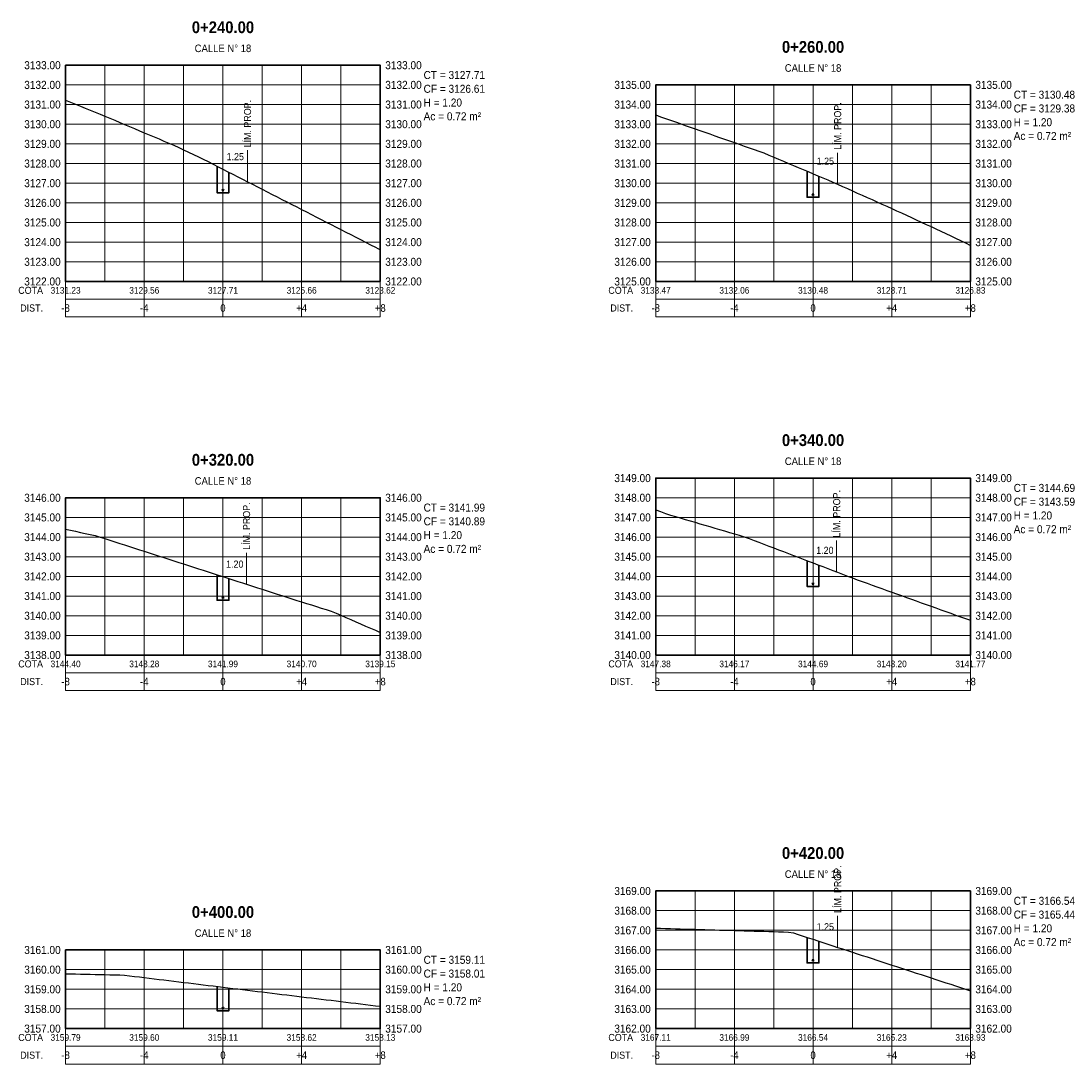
# Model space of a CAD drawing. Header units: metres. Extents: x 295850 to 310263, y 8095845 to 8104014.
# Tile 60 of 78: x 297390 to 297443, y 8103903 to 8103956. Entities that reach past the tile are written whole.
import ezdxf
from ezdxf.enums import TextEntityAlignment as Align

# ---------------------------------------------------------------- set-up
doc = ezdxf.new("R2010")
doc.units = ezdxf.units.M
doc.linetypes.add('CENTER', pattern=[5.08, 3.175, -0.635, 0.635, -0.635])
for name, color, linetype, lineweight in [('AP-EJES', 8, 'CENTER', 13), ('PERF-BANDAS', 7, 'Continuous', 18), ('PERF-MARCO', 7, 'Continuous', 35), ('SEC-GRILLA', 252, 'Continuous', 9), ('SEC-TERRENO', 32, 'Continuous', 25), ('SEC-TUB', 5, 'Continuous', 35), ('SEC-TXT', 7, 'Continuous', 18), ('SEC-ZANJA', 1, 'Continuous', 35)]:
    doc.layers.add(name, color=color, linetype=linetype, lineweight=lineweight)
doc.styles.add('ARIAL', font='arial.ttf')
doc.styles.add('ARIAL-B', font='arialbd.ttf')

# ---------------------------------------------------------------- blocks, each defined once
blk = doc.blocks.new('SECCION_C18_024000')
at = {"layer": 'SEC-TUB'}
h = blk.add_hatch(color=256, dxfattribs=at)
h.dxf.hatch_style = 1
h.paths.add_polyline_path([(297400.037, 8103947.648), (297400.037, 8103947.653), (297400.036, 8103947.658), (297400.035, 8103947.662), (297400.032, 8103947.667), (297400.03, 8103947.671), (297400.027, 8103947.675), (297400.023, 8103947.678), (297400.019, 8103947.681), (297400.014, 8103947.683), (297400.01, 8103947.684), (297400.005, 8103947.685), (297400, 8103947.686), (297399.995, 8103947.685), (297399.99, 8103947.684), (297399.986, 8103947.683), (297399.981, 8103947.681), (297399.977, 8103947.678), (297399.973, 8103947.675), (297399.97, 8103947.671), (297399.968, 8103947.667), (297399.965, 8103947.662), (297399.964, 8103947.658), (297399.963, 8103947.653), (297399.963, 8103947.648), (297399.963, 8103947.643), (297399.964, 8103947.638), (297399.965, 8103947.634), (297399.968, 8103947.629), (297399.97, 8103947.625), (297399.973, 8103947.622), (297399.977, 8103947.618), (297399.981, 8103947.616), (297399.986, 8103947.613), (297399.99, 8103947.612), (297399.995, 8103947.611), (297400, 8103947.611), (297400.005, 8103947.611), (297400.01, 8103947.612), (297400.014, 8103947.613), (297400.019, 8103947.616), (297400.023, 8103947.618), (297400.027, 8103947.622), (297400.03, 8103947.625), (297400.032, 8103947.629), (297400.035, 8103947.634), (297400.036, 8103947.638), (297400.037, 8103947.643)])
at = {"layer": 'AP-EJES'}
for p, q in [((297400, 8103943), (297400, 8103954)), ((297401.25, 8103948.071), (297401.25, 8103949.671))]:
    blk.add_line(p, q, dxfattribs=at)
at = {"layer": 'PERF-BANDAS'}
for p, q in [((297392, 8103943), (297392, 8103941.2)), ((297396, 8103943), (297396, 8103941.2)), ((297400, 8103943), (297400, 8103941.2)), ((297404, 8103943), (297404, 8103941.2)), ((297408, 8103943), (297408, 8103941.2)), ((297392, 8103942.1), (297408, 8103942.1))]:
    blk.add_line(p, q, dxfattribs=at)
blk.add_lwpolyline([(297392, 8103941.2), (297408, 8103941.2), (297408, 8103943), (297392, 8103943)], close=True, dxfattribs=at)
at = {"layer": 'PERF-MARCO'}
blk.add_lwpolyline([(297392, 8103943), (297408, 8103943), (297408, 8103954), (297392, 8103954)], close=True, dxfattribs=at)
at = {"layer": 'SEC-GRILLA'}
for p, q in [((297392, 8103954), (297408, 8103954)), ((297392, 8103943), (297392, 8103954)), ((297394, 8103943), (297394, 8103954)), ((297396, 8103943), (297396, 8103954)), ((297398, 8103943), (297398, 8103954)), ((297400, 8103943), (297400, 8103954)), ((297402, 8103943), (297402, 8103954)), ((297404, 8103943), (297404, 8103954)), ((297406, 8103943), (297406, 8103954)), ((297408, 8103943), (297408, 8103954)), ((297392, 8103953), (297408, 8103953)), ((297392, 8103952), (297408, 8103952)), ((297392, 8103951), (297408, 8103951)), ((297392, 8103950), (297408, 8103950)), ((297392, 8103949), (297408, 8103949)), ((297392, 8103948), (297408, 8103948)), ((297392, 8103947), (297408, 8103947)), ((297392, 8103946), (297408, 8103946)), ((297392, 8103945), (297408, 8103945)), ((297392, 8103944), (297408, 8103944)), ((297392, 8103943), (297408, 8103943))]:
    blk.add_line(p, q, dxfattribs=at)
at = {"layer": 'SEC-TERRENO'}
blk.add_lwpolyline([(297392, 8103952.228), (297392.25, 8103952.127), (297392.5, 8103952.025), (297392.75, 8103951.924), (297393, 8103951.822), (297393.25, 8103951.721), (297393.5, 8103951.619), (297393.75, 8103951.513), (297394, 8103951.408), (297394.25, 8103951.302), (297394.5, 8103951.197), (297394.75, 8103951.091), (297395, 8103950.986), (297395.25, 8103950.88), (297395.5, 8103950.775), (297395.75, 8103950.669), (297396, 8103950.564), (297396.25, 8103950.458), (297396.5, 8103950.353), (297396.75, 8103950.247), (297397, 8103950.142), (297397.25, 8103950.036), (297397.5, 8103949.931), (297397.75, 8103949.817), (297398, 8103949.697), (297398.25, 8103949.577), (297398.5, 8103949.458), (297398.75, 8103949.338), (297399, 8103949.218), (297399.25, 8103949.095), (297399.5, 8103948.967), (297399.75, 8103948.839), (297400, 8103948.711), (297400.25, 8103948.583), (297400.5, 8103948.455), (297400.75, 8103948.327), (297401, 8103948.199), (297401.25, 8103948.071), (297401.5, 8103947.943), (297401.75, 8103947.815), (297402, 8103947.687), (297402.25, 8103947.559), (297402.5, 8103947.431), (297402.75, 8103947.303), (297403, 8103947.175), (297403.25, 8103947.047), (297403.5, 8103946.919), (297403.75, 8103946.791), (297404, 8103946.663), (297404.25, 8103946.535), (297404.5, 8103946.407), (297404.75, 8103946.279), (297405, 8103946.151), (297405.25, 8103946.023), (297405.5, 8103945.895), (297405.75, 8103945.767), (297406, 8103945.639), (297406.25, 8103945.511), (297406.5, 8103945.383), (297406.75, 8103945.255), (297407, 8103945.127), (297407.25, 8103944.999), (297407.5, 8103944.871), (297407.75, 8103944.743), (297408, 8103944.615)], dxfattribs=at)
at = {"layer": 'SEC-TUB'}
blk.add_circle((297400, 8103947.648), 0.0375, dxfattribs=at)
at = {"layer": 'SEC-ZANJA'}
blk.add_lwpolyline([(297399.7, 8103948.864), (297399.7, 8103947.511), (297400.3, 8103947.511), (297400.3, 8103948.557)], dxfattribs=at)
at = {"layer": 'SEC-TXT', "width": 0.9}
for s, height, style, p in [('0+240.00', 0.6, 'ARIAL-B', (297400, 8103955.45)), ('CALLE N° 18', 0.384, 'ARIAL', (297400, 8103954.55)), ('1.25', 0.36, 'ARIAL', (297400.625, 8103949.061))]:
    blk.add_text(s, height=height, dxfattribs=dict(at, style=style)).set_placement(p, align=Align.BOTTOM_CENTER)
at = {"layer": 'SEC-TXT', "style": 'ARIAL', "width": 0.9}
for s, height, p in [('3133.00', 0.408, (297391.75, 8103954)), ('3132.00', 0.408, (297391.75, 8103953)), ('3131.00', 0.408, (297391.75, 8103952)), ('3130.00', 0.408, (297391.75, 8103951)), ('3129.00', 0.408, (297391.75, 8103950)), ('3128.00', 0.408, (297391.75, 8103949)), ('3127.00', 0.408, (297391.75, 8103948)), ('3126.00', 0.408, (297391.75, 8103947)), ('3125.00', 0.408, (297391.75, 8103946)), ('3124.00', 0.408, (297391.75, 8103945)), ('3123.00', 0.408, (297391.75, 8103944)), ('3122.00', 0.408, (297391.75, 8103943)), ('COTA', 0.36, (297390.85, 8103942.55)), ('DIST.', 0.36, (297390.85, 8103941.65))]:
    blk.add_text(s, height=height, dxfattribs=at).set_placement(p, align=Align.MIDDLE_RIGHT)
for s, p in [('3133.00', (297408.25, 8103954)), ('CT = 3127.71', (297410.2, 8103953.5)), ('3132.00', (297408.25, 8103953)), ('CF = 3126.61', (297410.2, 8103952.8)), ('3131.00', (297408.25, 8103952)), ('H = 1.20', (297410.2, 8103952.1)), ('Ac = 0.72 m²', (297410.2, 8103951.4)), ('3130.00', (297408.25, 8103951)), ('3129.00', (297408.25, 8103950)), ('3128.00', (297408.25, 8103949)), ('3127.00', (297408.25, 8103948)), ('3126.00', (297408.25, 8103947)), ('3125.00', (297408.25, 8103946)), ('3124.00', (297408.25, 8103945)), ('3123.00', (297408.25, 8103944)), ('3122.00', (297408.25, 8103943))]:
    blk.add_text(s, height=0.408, dxfattribs=at).set_placement(p, align=Align.MIDDLE_LEFT)
blk.add_text('LÍM. PROP.', height=0.36, rotation=90, dxfattribs=at).set_placement((297401.25, 8103949.821), align=Align.MIDDLE_LEFT)
for s, height, p in [('3131.23', 0.336, (297392, 8103942.55)), ('3129.56', 0.336, (297396, 8103942.55)), ('3127.71', 0.336, (297400, 8103942.55)), ('3125.66', 0.336, (297404, 8103942.55)), ('3123.62', 0.336, (297408, 8103942.55)), ('-8', 0.384, (297392, 8103941.65)), ('-4', 0.384, (297396, 8103941.65)), ('0', 0.384, (297400, 8103941.65)), ('+4', 0.384, (297404, 8103941.65)), ('+8', 0.384, (297408, 8103941.65))]:
    blk.add_text(s, height=height, dxfattribs=at).set_placement(p, align=Align.MIDDLE_CENTER)
blk = doc.blocks.new('SECCION_C18_026000')
at = {"layer": 'SEC-TUB'}
h = blk.add_hatch(color=256, dxfattribs=at)
h.dxf.hatch_style = 1
h.paths.add_polyline_path([(297430.037, 8103947.417), (297430.037, 8103947.422), (297430.036, 8103947.427), (297430.035, 8103947.432), (297430.032, 8103947.436), (297430.03, 8103947.44), (297430.027, 8103947.444), (297430.023, 8103947.447), (297430.019, 8103947.45), (297430.014, 8103947.452), (297430.01, 8103947.453), (297430.005, 8103947.454), (297430, 8103947.455), (297429.995, 8103947.454), (297429.99, 8103947.453), (297429.986, 8103947.452), (297429.981, 8103947.45), (297429.977, 8103947.447), (297429.973, 8103947.444), (297429.97, 8103947.44), (297429.968, 8103947.436), (297429.965, 8103947.432), (297429.964, 8103947.427), (297429.963, 8103947.422), (297429.963, 8103947.417), (297429.963, 8103947.412), (297429.964, 8103947.407), (297429.965, 8103947.403), (297429.968, 8103947.398), (297429.97, 8103947.394), (297429.973, 8103947.391), (297429.977, 8103947.387), (297429.981, 8103947.385), (297429.986, 8103947.383), (297429.99, 8103947.381), (297429.995, 8103947.38), (297430, 8103947.38), (297430.005, 8103947.38), (297430.01, 8103947.381), (297430.014, 8103947.383), (297430.019, 8103947.385), (297430.023, 8103947.387), (297430.027, 8103947.391), (297430.03, 8103947.394), (297430.032, 8103947.398), (297430.035, 8103947.403), (297430.036, 8103947.407), (297430.037, 8103947.412)])
at = {"layer": 'AP-EJES'}
for p, q in [((297430, 8103943), (297430, 8103953)), ((297431.25, 8103947.95), (297431.25, 8103949.55))]:
    blk.add_line(p, q, dxfattribs=at)
at = {"layer": 'PERF-BANDAS'}
for p, q in [((297422, 8103943), (297422, 8103941.2)), ((297426, 8103943), (297426, 8103941.2)), ((297430, 8103943), (297430, 8103941.2)), ((297434, 8103943), (297434, 8103941.2)), ((297438, 8103943), (297438, 8103941.2)), ((297422, 8103942.1), (297438, 8103942.1))]:
    blk.add_line(p, q, dxfattribs=at)
blk.add_lwpolyline([(297422, 8103941.2), (297438, 8103941.2), (297438, 8103943), (297422, 8103943)], close=True, dxfattribs=at)
at = {"layer": 'PERF-MARCO'}
blk.add_lwpolyline([(297422, 8103943), (297438, 8103943), (297438, 8103953), (297422, 8103953)], close=True, dxfattribs=at)
at = {"layer": 'SEC-GRILLA'}
for p, q in [((297422, 8103953), (297438, 8103953)), ((297422, 8103943), (297422, 8103953)), ((297424, 8103943), (297424, 8103953)), ((297426, 8103943), (297426, 8103953)), ((297428, 8103943), (297428, 8103953)), ((297430, 8103943), (297430, 8103953)), ((297432, 8103943), (297432, 8103953)), ((297434, 8103943), (297434, 8103953)), ((297436, 8103943), (297436, 8103953)), ((297438, 8103943), (297438, 8103953)), ((297422, 8103952), (297438, 8103952)), ((297422, 8103951), (297438, 8103951)), ((297422, 8103950), (297438, 8103950)), ((297422, 8103949), (297438, 8103949)), ((297422, 8103948), (297438, 8103948)), ((297422, 8103947), (297438, 8103947)), ((297422, 8103946), (297438, 8103946)), ((297422, 8103945), (297438, 8103945)), ((297422, 8103944), (297438, 8103944)), ((297422, 8103943), (297438, 8103943))]:
    blk.add_line(p, q, dxfattribs=at)
at = {"layer": 'SEC-TERRENO'}
blk.add_lwpolyline([(297422, 8103951.468), (297422.25, 8103951.38), (297422.5, 8103951.293), (297422.75, 8103951.205), (297423, 8103951.117), (297423.25, 8103951.029), (297423.5, 8103950.941), (297423.75, 8103950.854), (297424, 8103950.766), (297424.25, 8103950.678), (297424.5, 8103950.59), (297424.75, 8103950.502), (297425, 8103950.414), (297425.25, 8103950.327), (297425.5, 8103950.239), (297425.75, 8103950.151), (297426, 8103950.063), (297426.25, 8103949.975), (297426.5, 8103949.888), (297426.75, 8103949.8), (297427, 8103949.712), (297427.25, 8103949.624), (297427.5, 8103949.536), (297427.75, 8103949.43), (297428, 8103949.325), (297428.25, 8103949.219), (297428.5, 8103949.114), (297428.75, 8103949.008), (297429, 8103948.902), (297429.25, 8103948.797), (297429.5, 8103948.691), (297429.75, 8103948.585), (297430, 8103948.48), (297430.25, 8103948.374), (297430.5, 8103948.268), (297430.75, 8103948.163), (297431, 8103948.057), (297431.25, 8103947.95), (297431.5, 8103947.837), (297431.75, 8103947.725), (297432, 8103947.612), (297432.25, 8103947.499), (297432.5, 8103947.387), (297432.75, 8103947.274), (297433, 8103947.162), (297433.25, 8103947.049), (297433.5, 8103946.936), (297433.75, 8103946.824), (297434, 8103946.711), (297434.25, 8103946.598), (297434.5, 8103946.486), (297434.75, 8103946.373), (297435, 8103946.256), (297435.25, 8103946.139), (297435.5, 8103946.022), (297435.75, 8103945.906), (297436, 8103945.789), (297436.25, 8103945.672), (297436.5, 8103945.555), (297436.75, 8103945.438), (297437, 8103945.322), (297437.25, 8103945.205), (297437.5, 8103945.088), (297437.75, 8103944.968), (297438, 8103944.83)], dxfattribs=at)
at = {"layer": 'SEC-TUB'}
blk.add_circle((297430, 8103947.417), 0.0375, dxfattribs=at)
at = {"layer": 'SEC-ZANJA'}
blk.add_lwpolyline([(297429.7, 8103948.606), (297429.7, 8103947.28), (297430.3, 8103947.28), (297430.3, 8103948.353)], dxfattribs=at)
at = {"layer": 'SEC-TXT', "width": 0.9}
for s, height, style, p in [('0+260.00', 0.6, 'ARIAL-B', (297430, 8103954.45)), ('CALLE N° 18', 0.384, 'ARIAL', (297430, 8103953.55)), ('1.25', 0.36, 'ARIAL', (297430.625, 8103948.83))]:
    blk.add_text(s, height=height, dxfattribs=dict(at, style=style)).set_placement(p, align=Align.BOTTOM_CENTER)
at = {"layer": 'SEC-TXT', "style": 'ARIAL', "width": 0.9}
for s, height, p in [('3135.00', 0.408, (297421.75, 8103953)), ('3134.00', 0.408, (297421.75, 8103952)), ('3133.00', 0.408, (297421.75, 8103951)), ('3132.00', 0.408, (297421.75, 8103950)), ('3131.00', 0.408, (297421.75, 8103949)), ('3130.00', 0.408, (297421.75, 8103948)), ('3129.00', 0.408, (297421.75, 8103947)), ('3128.00', 0.408, (297421.75, 8103946)), ('3127.00', 0.408, (297421.75, 8103945)), ('3126.00', 0.408, (297421.75, 8103944)), ('3125.00', 0.408, (297421.75, 8103943)), ('COTA', 0.36, (297420.85, 8103942.55)), ('DIST.', 0.36, (297420.85, 8103941.65))]:
    blk.add_text(s, height=height, dxfattribs=at).set_placement(p, align=Align.MIDDLE_RIGHT)
for s, p in [('3135.00', (297438.25, 8103953)), ('3134.00', (297438.25, 8103952)), ('CT = 3130.48', (297440.2, 8103952.5)), ('CF = 3129.38', (297440.2, 8103951.8)), ('3133.00', (297438.25, 8103951)), ('H = 1.20', (297440.2, 8103951.1)), ('Ac = 0.72 m²', (297440.2, 8103950.4)), ('3132.00', (297438.25, 8103950)), ('3131.00', (297438.25, 8103949)), ('3130.00', (297438.25, 8103948)), ('3129.00', (297438.25, 8103947)), ('3128.00', (297438.25, 8103946)), ('3127.00', (297438.25, 8103945)), ('3126.00', (297438.25, 8103944)), ('3125.00', (297438.25, 8103943))]:
    blk.add_text(s, height=0.408, dxfattribs=at).set_placement(p, align=Align.MIDDLE_LEFT)
blk.add_text('LÍM. PROP.', height=0.36, rotation=90, dxfattribs=at).set_placement((297431.25, 8103949.7), align=Align.MIDDLE_LEFT)
for s, height, p in [('3133.47', 0.336, (297422, 8103942.55)), ('3132.06', 0.336, (297426, 8103942.55)), ('3130.48', 0.336, (297430, 8103942.55)), ('3128.71', 0.336, (297434, 8103942.55)), ('3126.83', 0.336, (297438, 8103942.55)), ('-8', 0.384, (297422, 8103941.65)), ('-4', 0.384, (297426, 8103941.65)), ('0', 0.384, (297430, 8103941.65)), ('+4', 0.384, (297434, 8103941.65)), ('+8', 0.384, (297438, 8103941.65))]:
    blk.add_text(s, height=height, dxfattribs=at).set_placement(p, align=Align.MIDDLE_CENTER)
blk = doc.blocks.new('SECCION_C18_032000')
at = {"layer": 'SEC-TUB'}
h = blk.add_hatch(color=256, dxfattribs=at)
h.dxf.hatch_style = 1
h.paths.add_polyline_path([(297400.037, 8103926.925), (297400.037, 8103926.93), (297400.036, 8103926.935), (297400.035, 8103926.94), (297400.032, 8103926.944), (297400.03, 8103926.948), (297400.027, 8103926.952), (297400.023, 8103926.955), (297400.019, 8103926.958), (297400.014, 8103926.96), (297400.01, 8103926.961), (297400.005, 8103926.962), (297400, 8103926.963), (297399.995, 8103926.962), (297399.99, 8103926.961), (297399.986, 8103926.96), (297399.981, 8103926.958), (297399.977, 8103926.955), (297399.973, 8103926.952), (297399.97, 8103926.948), (297399.968, 8103926.944), (297399.965, 8103926.94), (297399.964, 8103926.935), (297399.963, 8103926.93), (297399.963, 8103926.925), (297399.963, 8103926.92), (297399.964, 8103926.915), (297399.965, 8103926.911), (297399.968, 8103926.906), (297399.97, 8103926.902), (297399.973, 8103926.899), (297399.977, 8103926.895), (297399.981, 8103926.893), (297399.986, 8103926.891), (297399.99, 8103926.889), (297399.995, 8103926.888), (297400, 8103926.888), (297400.005, 8103926.888), (297400.01, 8103926.889), (297400.014, 8103926.891), (297400.019, 8103926.893), (297400.023, 8103926.895), (297400.027, 8103926.899), (297400.03, 8103926.902), (297400.032, 8103926.906), (297400.035, 8103926.911), (297400.036, 8103926.915), (297400.037, 8103926.92)])
at = {"layer": 'AP-EJES'}
for p, q in [((297400, 8103924), (297400, 8103932)), ((297401.2, 8103927.601), (297401.2, 8103929.201))]:
    blk.add_line(p, q, dxfattribs=at)
at = {"layer": 'PERF-BANDAS'}
for p, q in [((297392, 8103924), (297392, 8103922.2)), ((297396, 8103924), (297396, 8103922.2)), ((297400, 8103924), (297400, 8103922.2)), ((297404, 8103924), (297404, 8103922.2)), ((297408, 8103924), (297408, 8103922.2)), ((297392, 8103923.1), (297408, 8103923.1))]:
    blk.add_line(p, q, dxfattribs=at)
blk.add_lwpolyline([(297392, 8103922.2), (297408, 8103922.2), (297408, 8103924), (297392, 8103924)], close=True, dxfattribs=at)
at = {"layer": 'PERF-MARCO'}
blk.add_lwpolyline([(297392, 8103924), (297408, 8103924), (297408, 8103932), (297392, 8103932)], close=True, dxfattribs=at)
at = {"layer": 'SEC-GRILLA'}
for p, q in [((297392, 8103932), (297408, 8103932)), ((297392, 8103924), (297392, 8103932)), ((297394, 8103924), (297394, 8103932)), ((297396, 8103924), (297396, 8103932)), ((297398, 8103924), (297398, 8103932)), ((297400, 8103924), (297400, 8103932)), ((297402, 8103924), (297402, 8103932)), ((297404, 8103924), (297404, 8103932)), ((297406, 8103924), (297406, 8103932)), ((297408, 8103924), (297408, 8103932)), ((297392, 8103931), (297408, 8103931)), ((297392, 8103930), (297408, 8103930)), ((297392, 8103929), (297408, 8103929)), ((297392, 8103928), (297408, 8103928)), ((297392, 8103927), (297408, 8103927)), ((297392, 8103926), (297408, 8103926)), ((297392, 8103925), (297408, 8103925)), ((297392, 8103924), (297408, 8103924))]:
    blk.add_line(p, q, dxfattribs=at)
at = {"layer": 'SEC-TERRENO'}
blk.add_lwpolyline([(297392, 8103930.399), (297392.25, 8103930.346), (297392.5, 8103930.293), (297392.75, 8103930.24), (297393, 8103930.186), (297393.25, 8103930.133), (297393.5, 8103930.08), (297393.75, 8103930.003), (297394, 8103929.922), (297394.25, 8103929.841), (297394.5, 8103929.761), (297394.75, 8103929.68), (297395, 8103929.6), (297395.25, 8103929.519), (297395.5, 8103929.438), (297395.75, 8103929.358), (297396, 8103929.277), (297396.25, 8103929.197), (297396.5, 8103929.116), (297396.75, 8103929.035), (297397, 8103928.955), (297397.25, 8103928.874), (297397.5, 8103928.794), (297397.75, 8103928.713), (297398, 8103928.632), (297398.25, 8103928.552), (297398.5, 8103928.471), (297398.75, 8103928.391), (297399, 8103928.31), (297399.25, 8103928.229), (297399.5, 8103928.149), (297399.75, 8103928.068), (297400, 8103927.988), (297400.25, 8103927.907), (297400.5, 8103927.826), (297400.75, 8103927.746), (297401, 8103927.665), (297401.25, 8103927.585), (297401.5, 8103927.504), (297401.75, 8103927.423), (297402, 8103927.343), (297402.25, 8103927.262), (297402.5, 8103927.182), (297402.75, 8103927.101), (297403, 8103927.021), (297403.25, 8103926.94), (297403.5, 8103926.861), (297403.75, 8103926.782), (297404, 8103926.704), (297404.25, 8103926.625), (297404.5, 8103926.547), (297404.75, 8103926.468), (297405, 8103926.389), (297405.25, 8103926.311), (297405.5, 8103926.232), (297405.75, 8103926.131), (297406, 8103926.022), (297406.25, 8103925.913), (297406.5, 8103925.804), (297406.75, 8103925.695), (297407, 8103925.586), (297407.25, 8103925.477), (297407.5, 8103925.368), (297407.75, 8103925.259), (297408, 8103925.15)], dxfattribs=at)
at = {"layer": 'SEC-TUB'}
blk.add_circle((297400, 8103926.925), 0.0375, dxfattribs=at)
at = {"layer": 'SEC-ZANJA'}
blk.add_lwpolyline([(297399.7, 8103928.084), (297399.7, 8103926.788), (297400.3, 8103926.788), (297400.3, 8103927.891)], dxfattribs=at)
at = {"layer": 'SEC-TXT', "width": 0.9}
for s, height, style, p in [('0+320.00', 0.6, 'ARIAL-B', (297400, 8103933.45)), ('CALLE N° 18', 0.384, 'ARIAL', (297400, 8103932.55)), ('1.20', 0.36, 'ARIAL', (297400.6, 8103928.338))]:
    blk.add_text(s, height=height, dxfattribs=dict(at, style=style)).set_placement(p, align=Align.BOTTOM_CENTER)
at = {"layer": 'SEC-TXT', "style": 'ARIAL', "width": 0.9}
for s, height, p in [('3146.00', 0.408, (297391.75, 8103932)), ('3145.00', 0.408, (297391.75, 8103931)), ('3144.00', 0.408, (297391.75, 8103930)), ('3143.00', 0.408, (297391.75, 8103929)), ('3142.00', 0.408, (297391.75, 8103928)), ('3141.00', 0.408, (297391.75, 8103927)), ('3140.00', 0.408, (297391.75, 8103926)), ('3139.00', 0.408, (297391.75, 8103925)), ('3138.00', 0.408, (297391.75, 8103924)), ('COTA', 0.36, (297390.85, 8103923.55)), ('DIST.', 0.36, (297390.85, 8103922.65))]:
    blk.add_text(s, height=height, dxfattribs=at).set_placement(p, align=Align.MIDDLE_RIGHT)
for s, p in [('3146.00', (297408.25, 8103932)), ('CT = 3141.99', (297410.2, 8103931.5)), ('3145.00', (297408.25, 8103931)), ('CF = 3140.89', (297410.2, 8103930.8)), ('H = 1.20', (297410.2, 8103930.1)), ('3144.00', (297408.25, 8103930)), ('Ac = 0.72 m²', (297410.2, 8103929.4)), ('3143.00', (297408.25, 8103929)), ('3142.00', (297408.25, 8103928)), ('3141.00', (297408.25, 8103927)), ('3140.00', (297408.25, 8103926)), ('3139.00', (297408.25, 8103925)), ('3138.00', (297408.25, 8103924))]:
    blk.add_text(s, height=0.408, dxfattribs=at).set_placement(p, align=Align.MIDDLE_LEFT)
blk.add_text('LÍM. PROP.', height=0.36, rotation=90, dxfattribs=at).set_placement((297401.2, 8103929.351), align=Align.MIDDLE_LEFT)
for s, height, p in [('3144.40', 0.336, (297392, 8103923.55)), ('3143.28', 0.336, (297396, 8103923.55)), ('3141.99', 0.336, (297400, 8103923.55)), ('3140.70', 0.336, (297404, 8103923.55)), ('3139.15', 0.336, (297408, 8103923.55)), ('-8', 0.384, (297392, 8103922.65)), ('-4', 0.384, (297396, 8103922.65)), ('0', 0.384, (297400, 8103922.65)), ('+4', 0.384, (297404, 8103922.65)), ('+8', 0.384, (297408, 8103922.65))]:
    blk.add_text(s, height=height, dxfattribs=at).set_placement(p, align=Align.MIDDLE_CENTER)
blk = doc.blocks.new('SECCION_C18_034000')
at = {"layer": 'SEC-TUB'}
h = blk.add_hatch(color=256, dxfattribs=at)
h.dxf.hatch_style = 1
h.paths.add_polyline_path([(297430.037, 8103927.625), (297430.037, 8103927.63), (297430.036, 8103927.635), (297430.035, 8103927.639), (297430.032, 8103927.644), (297430.03, 8103927.648), (297430.027, 8103927.651), (297430.023, 8103927.655), (297430.019, 8103927.657), (297430.014, 8103927.659), (297430.01, 8103927.661), (297430.005, 8103927.662), (297430, 8103927.662), (297429.995, 8103927.662), (297429.99, 8103927.661), (297429.986, 8103927.659), (297429.981, 8103927.657), (297429.977, 8103927.655), (297429.973, 8103927.651), (297429.97, 8103927.648), (297429.968, 8103927.644), (297429.965, 8103927.639), (297429.964, 8103927.635), (297429.963, 8103927.63), (297429.963, 8103927.625), (297429.963, 8103927.62), (297429.964, 8103927.615), (297429.965, 8103927.61), (297429.968, 8103927.606), (297429.97, 8103927.602), (297429.973, 8103927.598), (297429.977, 8103927.595), (297429.981, 8103927.592), (297429.986, 8103927.59), (297429.99, 8103927.589), (297429.995, 8103927.588), (297430, 8103927.587), (297430.005, 8103927.588), (297430.01, 8103927.589), (297430.014, 8103927.59), (297430.019, 8103927.592), (297430.023, 8103927.595), (297430.027, 8103927.598), (297430.03, 8103927.602), (297430.032, 8103927.606), (297430.035, 8103927.61), (297430.036, 8103927.615), (297430.037, 8103927.62)])
at = {"layer": 'AP-EJES'}
for p, q in [((297430, 8103924), (297430, 8103933)), ((297431.2, 8103928.229), (297431.2, 8103929.829))]:
    blk.add_line(p, q, dxfattribs=at)
at = {"layer": 'PERF-BANDAS'}
for p, q in [((297422, 8103924), (297422, 8103922.2)), ((297426, 8103924), (297426, 8103922.2)), ((297430, 8103924), (297430, 8103922.2)), ((297434, 8103924), (297434, 8103922.2)), ((297438, 8103924), (297438, 8103922.2)), ((297422, 8103923.1), (297438, 8103923.1))]:
    blk.add_line(p, q, dxfattribs=at)
blk.add_lwpolyline([(297422, 8103922.2), (297438, 8103922.2), (297438, 8103924), (297422, 8103924)], close=True, dxfattribs=at)
at = {"layer": 'PERF-MARCO'}
blk.add_lwpolyline([(297422, 8103924), (297438, 8103924), (297438, 8103933), (297422, 8103933)], close=True, dxfattribs=at)
at = {"layer": 'SEC-GRILLA'}
for p, q in [((297422, 8103933), (297438, 8103933)), ((297422, 8103924), (297422, 8103933)), ((297424, 8103924), (297424, 8103933)), ((297426, 8103924), (297426, 8103933)), ((297428, 8103924), (297428, 8103933)), ((297430, 8103924), (297430, 8103933)), ((297432, 8103924), (297432, 8103933)), ((297434, 8103924), (297434, 8103933)), ((297436, 8103924), (297436, 8103933)), ((297438, 8103924), (297438, 8103933)), ((297422, 8103932), (297438, 8103932)), ((297422, 8103931), (297438, 8103931)), ((297422, 8103930), (297438, 8103930)), ((297422, 8103929), (297438, 8103929)), ((297422, 8103928), (297438, 8103928)), ((297422, 8103927), (297438, 8103927)), ((297422, 8103926), (297438, 8103926)), ((297422, 8103925), (297438, 8103925)), ((297422, 8103924), (297438, 8103924))]:
    blk.add_line(p, q, dxfattribs=at)
at = {"layer": 'SEC-TERRENO'}
blk.add_lwpolyline([(297422, 8103931.382), (297422.25, 8103931.294), (297422.5, 8103931.207), (297422.75, 8103931.119), (297423, 8103931.046), (297423.25, 8103930.972), (297423.5, 8103930.899), (297423.75, 8103930.826), (297424, 8103930.752), (297424.25, 8103930.679), (297424.5, 8103930.606), (297424.75, 8103930.532), (297425, 8103930.459), (297425.25, 8103930.386), (297425.5, 8103930.312), (297425.75, 8103930.239), (297426, 8103930.166), (297426.25, 8103930.092), (297426.5, 8103930.019), (297426.75, 8103929.928), (297427, 8103929.832), (297427.25, 8103929.737), (297427.5, 8103929.642), (297427.75, 8103929.546), (297428, 8103929.451), (297428.25, 8103929.355), (297428.5, 8103929.26), (297428.75, 8103929.164), (297429, 8103929.069), (297429.25, 8103928.974), (297429.5, 8103928.878), (297429.75, 8103928.783), (297430, 8103928.687), (297430.25, 8103928.592), (297430.5, 8103928.496), (297430.75, 8103928.401), (297431, 8103928.306), (297431.25, 8103928.21), (297431.5, 8103928.115), (297431.75, 8103928.019), (297432, 8103927.924), (297432.25, 8103927.829), (297432.5, 8103927.74), (297432.75, 8103927.65), (297433, 8103927.56), (297433.25, 8103927.47), (297433.5, 8103927.381), (297433.75, 8103927.291), (297434, 8103927.201), (297434.25, 8103927.112), (297434.5, 8103927.022), (297434.75, 8103926.932), (297435, 8103926.842), (297435.25, 8103926.753), (297435.5, 8103926.663), (297435.75, 8103926.573), (297436, 8103926.484), (297436.25, 8103926.394), (297436.5, 8103926.304), (297436.75, 8103926.214), (297437, 8103926.125), (297437.25, 8103926.035), (297437.5, 8103925.945), (297437.75, 8103925.856), (297438, 8103925.766)], dxfattribs=at)
at = {"layer": 'SEC-TUB'}
blk.add_circle((297430, 8103927.625), 0.0375, dxfattribs=at)
at = {"layer": 'SEC-ZANJA'}
blk.add_lwpolyline([(297429.7, 8103928.802), (297429.7, 8103927.487), (297430.3, 8103927.487), (297430.3, 8103928.573)], dxfattribs=at)
at = {"layer": 'SEC-TXT', "width": 0.9}
for s, height, style, p in [('0+340.00', 0.6, 'ARIAL-B', (297430, 8103934.45)), ('CALLE N° 18', 0.384, 'ARIAL', (297430, 8103933.55)), ('1.20', 0.36, 'ARIAL', (297430.6, 8103929.037))]:
    blk.add_text(s, height=height, dxfattribs=dict(at, style=style)).set_placement(p, align=Align.BOTTOM_CENTER)
at = {"layer": 'SEC-TXT', "style": 'ARIAL', "width": 0.9}
for s, height, p in [('3149.00', 0.408, (297421.75, 8103933)), ('3148.00', 0.408, (297421.75, 8103932)), ('3147.00', 0.408, (297421.75, 8103931)), ('3146.00', 0.408, (297421.75, 8103930)), ('3145.00', 0.408, (297421.75, 8103929)), ('3144.00', 0.408, (297421.75, 8103928)), ('3143.00', 0.408, (297421.75, 8103927)), ('3142.00', 0.408, (297421.75, 8103926)), ('3141.00', 0.408, (297421.75, 8103925)), ('3140.00', 0.408, (297421.75, 8103924)), ('COTA', 0.36, (297420.85, 8103923.55)), ('DIST.', 0.36, (297420.85, 8103922.65))]:
    blk.add_text(s, height=height, dxfattribs=at).set_placement(p, align=Align.MIDDLE_RIGHT)
for s, p in [('3149.00', (297438.25, 8103933)), ('CT = 3144.69', (297440.2, 8103932.5)), ('3148.00', (297438.25, 8103932)), ('CF = 3143.59', (297440.2, 8103931.8)), ('3147.00', (297438.25, 8103931)), ('H = 1.20', (297440.2, 8103931.1)), ('Ac = 0.72 m²', (297440.2, 8103930.4)), ('3146.00', (297438.25, 8103930)), ('3145.00', (297438.25, 8103929)), ('3144.00', (297438.25, 8103928)), ('3143.00', (297438.25, 8103927)), ('3142.00', (297438.25, 8103926)), ('3141.00', (297438.25, 8103925)), ('3140.00', (297438.25, 8103924))]:
    blk.add_text(s, height=0.408, dxfattribs=at).set_placement(p, align=Align.MIDDLE_LEFT)
blk.add_text('LÍM. PROP.', height=0.36, rotation=90, dxfattribs=at).set_placement((297431.2, 8103929.979), align=Align.MIDDLE_LEFT)
for s, height, p in [('3147.38', 0.336, (297422, 8103923.55)), ('3146.17', 0.336, (297426, 8103923.55)), ('3144.69', 0.336, (297430, 8103923.55)), ('3143.20', 0.336, (297434, 8103923.55)), ('3141.77', 0.336, (297438, 8103923.55)), ('-8', 0.384, (297422, 8103922.65)), ('-4', 0.384, (297426, 8103922.65)), ('0', 0.384, (297430, 8103922.65)), ('+4', 0.384, (297434, 8103922.65)), ('+8', 0.384, (297438, 8103922.65))]:
    blk.add_text(s, height=height, dxfattribs=at).set_placement(p, align=Align.MIDDLE_CENTER)
blk = doc.blocks.new('SECCION_C18_040000')
at = {"layer": 'SEC-TUB'}
h = blk.add_hatch(color=256, dxfattribs=at)
h.dxf.hatch_style = 1
h.paths.add_polyline_path([(297400.037, 8103906.046), (297400.037, 8103906.051), (297400.036, 8103906.056), (297400.035, 8103906.061), (297400.032, 8103906.065), (297400.03, 8103906.069), (297400.027, 8103906.073), (297400.023, 8103906.076), (297400.019, 8103906.079), (297400.014, 8103906.081), (297400.01, 8103906.083), (297400.005, 8103906.084), (297400, 8103906.084), (297399.995, 8103906.084), (297399.99, 8103906.083), (297399.986, 8103906.081), (297399.981, 8103906.079), (297399.977, 8103906.076), (297399.973, 8103906.073), (297399.97, 8103906.069), (297399.968, 8103906.065), (297399.965, 8103906.061), (297399.964, 8103906.056), (297399.963, 8103906.051), (297399.963, 8103906.046), (297399.963, 8103906.042), (297399.964, 8103906.037), (297399.965, 8103906.032), (297399.968, 8103906.028), (297399.97, 8103906.024), (297399.973, 8103906.02), (297399.977, 8103906.017), (297399.981, 8103906.014), (297399.986, 8103906.012), (297399.99, 8103906.01), (297399.995, 8103906.009), (297400, 8103906.009), (297400.005, 8103906.009), (297400.01, 8103906.01), (297400.014, 8103906.012), (297400.019, 8103906.014), (297400.023, 8103906.017), (297400.027, 8103906.02), (297400.03, 8103906.024), (297400.032, 8103906.028), (297400.035, 8103906.032), (297400.036, 8103906.037), (297400.037, 8103906.042)])
at = {"layer": 'AP-EJES'}
blk.add_line((297400, 8103905), (297400, 8103909), dxfattribs=at)
at = {"layer": 'PERF-BANDAS'}
for p, q in [((297392, 8103905), (297392, 8103903.2)), ((297396, 8103905), (297396, 8103903.2)), ((297400, 8103905), (297400, 8103903.2)), ((297404, 8103905), (297404, 8103903.2)), ((297408, 8103905), (297408, 8103903.2)), ((297392, 8103904.1), (297408, 8103904.1))]:
    blk.add_line(p, q, dxfattribs=at)
blk.add_lwpolyline([(297392, 8103903.2), (297408, 8103903.2), (297408, 8103905), (297392, 8103905)], close=True, dxfattribs=at)
at = {"layer": 'PERF-MARCO'}
blk.add_lwpolyline([(297392, 8103905), (297408, 8103905), (297408, 8103909), (297392, 8103909)], close=True, dxfattribs=at)
at = {"layer": 'SEC-GRILLA'}
for p, q in [((297392, 8103909), (297408, 8103909)), ((297392, 8103905), (297392, 8103909)), ((297394, 8103905), (297394, 8103909)), ((297396, 8103905), (297396, 8103909)), ((297398, 8103905), (297398, 8103909)), ((297400, 8103905), (297400, 8103909)), ((297402, 8103905), (297402, 8103909)), ((297404, 8103905), (297404, 8103909)), ((297406, 8103905), (297406, 8103909)), ((297408, 8103905), (297408, 8103909)), ((297392, 8103908), (297408, 8103908)), ((297392, 8103907), (297408, 8103907)), ((297392, 8103906), (297408, 8103906)), ((297392, 8103905), (297408, 8103905))]:
    blk.add_line(p, q, dxfattribs=at)
at = {"layer": 'SEC-TERRENO'}
blk.add_lwpolyline([(297392, 8103907.791), (297392.25, 8103907.785), (297392.5, 8103907.78), (297392.75, 8103907.774), (297393, 8103907.769), (297393.25, 8103907.763), (297393.5, 8103907.758), (297393.75, 8103907.752), (297394, 8103907.747), (297394.25, 8103907.741), (297394.5, 8103907.735), (297394.75, 8103907.73), (297395, 8103907.718), (297395.25, 8103907.688), (297395.5, 8103907.657), (297395.75, 8103907.627), (297396, 8103907.596), (297396.25, 8103907.566), (297396.5, 8103907.535), (297396.75, 8103907.505), (297397, 8103907.474), (297397.25, 8103907.444), (297397.5, 8103907.414), (297397.75, 8103907.383), (297398, 8103907.353), (297398.25, 8103907.322), (297398.5, 8103907.292), (297398.75, 8103907.261), (297399, 8103907.231), (297399.25, 8103907.2), (297399.5, 8103907.17), (297399.75, 8103907.139), (297400, 8103907.109), (297400.25, 8103907.079), (297400.5, 8103907.048), (297400.75, 8103907.018), (297401, 8103906.987), (297401.25, 8103906.957), (297401.5, 8103906.926), (297401.75, 8103906.896), (297402, 8103906.865), (297402.25, 8103906.835), (297402.5, 8103906.804), (297402.75, 8103906.774), (297403, 8103906.743), (297403.25, 8103906.713), (297403.5, 8103906.683), (297403.75, 8103906.652), (297404, 8103906.622), (297404.25, 8103906.591), (297404.5, 8103906.561), (297404.75, 8103906.53), (297405, 8103906.5), (297405.25, 8103906.469), (297405.5, 8103906.439), (297405.75, 8103906.408), (297406, 8103906.378), (297406.25, 8103906.348), (297406.5, 8103906.317), (297406.75, 8103906.287), (297407, 8103906.256), (297407.25, 8103906.226), (297407.5, 8103906.195), (297407.75, 8103906.165), (297408, 8103906.134)], dxfattribs=at)
at = {"layer": 'SEC-TUB'}
blk.add_circle((297400, 8103906.046), 0.0375, dxfattribs=at)
at = {"layer": 'SEC-ZANJA'}
blk.add_lwpolyline([(297399.7, 8103907.146), (297399.7, 8103905.909), (297400.3, 8103905.909), (297400.3, 8103907.072)], dxfattribs=at)
at = {"layer": 'SEC-TXT', "width": 0.9}
for s, height, style, p in [('0+400.00', 0.6, 'ARIAL-B', (297400, 8103910.45)), ('CALLE N° 18', 0.384, 'ARIAL', (297400, 8103909.55))]:
    blk.add_text(s, height=height, dxfattribs=dict(at, style=style)).set_placement(p, align=Align.BOTTOM_CENTER)
at = {"layer": 'SEC-TXT', "style": 'ARIAL', "width": 0.9}
for s, height, p in [('3161.00', 0.408, (297391.75, 8103909)), ('3160.00', 0.408, (297391.75, 8103908)), ('3159.00', 0.408, (297391.75, 8103907)), ('3158.00', 0.408, (297391.75, 8103906)), ('COTA', 0.36, (297390.85, 8103904.55)), ('3157.00', 0.408, (297391.75, 8103905)), ('DIST.', 0.36, (297390.85, 8103903.65))]:
    blk.add_text(s, height=height, dxfattribs=at).set_placement(p, align=Align.MIDDLE_RIGHT)
for s, p in [('3161.00', (297408.25, 8103909)), ('CT = 3159.11', (297410.2, 8103908.5)), ('3160.00', (297408.25, 8103908)), ('CF = 3158.01', (297410.2, 8103907.8)), ('3159.00', (297408.25, 8103907)), ('H = 1.20', (297410.2, 8103907.1)), ('Ac = 0.72 m²', (297410.2, 8103906.4)), ('3158.00', (297408.25, 8103906)), ('3157.00', (297408.25, 8103905))]:
    blk.add_text(s, height=0.408, dxfattribs=at).set_placement(p, align=Align.MIDDLE_LEFT)
for s, height, p in [('3159.79', 0.336, (297392, 8103904.55)), ('3159.60', 0.336, (297396, 8103904.55)), ('3159.11', 0.336, (297400, 8103904.55)), ('3158.62', 0.336, (297404, 8103904.55)), ('3158.13', 0.336, (297408, 8103904.55)), ('-8', 0.384, (297392, 8103903.65)), ('-4', 0.384, (297396, 8103903.65)), ('0', 0.384, (297400, 8103903.65)), ('+4', 0.384, (297404, 8103903.65)), ('+8', 0.384, (297408, 8103903.65))]:
    blk.add_text(s, height=height, dxfattribs=at).set_placement(p, align=Align.MIDDLE_CENTER)
blk = doc.blocks.new('SECCION_C18_042000')
at = {"layer": 'SEC-TUB'}
h = blk.add_hatch(color=256, dxfattribs=at)
h.dxf.hatch_style = 1
h.paths.add_polyline_path([(297430.037, 8103908.48), (297430.037, 8103908.485), (297430.036, 8103908.49), (297430.035, 8103908.495), (297430.032, 8103908.499), (297430.03, 8103908.503), (297430.027, 8103908.507), (297430.023, 8103908.51), (297430.019, 8103908.513), (297430.014, 8103908.515), (297430.01, 8103908.516), (297430.005, 8103908.517), (297430, 8103908.518), (297429.995, 8103908.517), (297429.99, 8103908.516), (297429.986, 8103908.515), (297429.981, 8103908.513), (297429.977, 8103908.51), (297429.973, 8103908.507), (297429.97, 8103908.503), (297429.968, 8103908.499), (297429.965, 8103908.495), (297429.964, 8103908.49), (297429.963, 8103908.485), (297429.963, 8103908.48), (297429.963, 8103908.475), (297429.964, 8103908.471), (297429.965, 8103908.466), (297429.968, 8103908.461), (297429.97, 8103908.457), (297429.973, 8103908.454), (297429.977, 8103908.45), (297429.981, 8103908.448), (297429.986, 8103908.446), (297429.99, 8103908.444), (297429.995, 8103908.443), (297430, 8103908.443), (297430.005, 8103908.443), (297430.01, 8103908.444), (297430.014, 8103908.446), (297430.019, 8103908.448), (297430.023, 8103908.45), (297430.027, 8103908.454), (297430.03, 8103908.457), (297430.032, 8103908.461), (297430.035, 8103908.466), (297430.036, 8103908.471), (297430.037, 8103908.475)])
at = {"layer": 'AP-EJES'}
for p, q in [((297430, 8103905), (297430, 8103912)), ((297431.25, 8103909.134), (297431.25, 8103910.734))]:
    blk.add_line(p, q, dxfattribs=at)
at = {"layer": 'PERF-BANDAS'}
for p, q in [((297422, 8103905), (297422, 8103903.2)), ((297426, 8103905), (297426, 8103903.2)), ((297430, 8103905), (297430, 8103903.2)), ((297434, 8103905), (297434, 8103903.2)), ((297438, 8103905), (297438, 8103903.2)), ((297422, 8103904.1), (297438, 8103904.1))]:
    blk.add_line(p, q, dxfattribs=at)
blk.add_lwpolyline([(297422, 8103903.2), (297438, 8103903.2), (297438, 8103905), (297422, 8103905)], close=True, dxfattribs=at)
at = {"layer": 'PERF-MARCO'}
blk.add_lwpolyline([(297422, 8103905), (297438, 8103905), (297438, 8103912), (297422, 8103912)], close=True, dxfattribs=at)
at = {"layer": 'SEC-GRILLA'}
for p, q in [((297422, 8103912), (297438, 8103912)), ((297422, 8103905), (297422, 8103912)), ((297424, 8103905), (297424, 8103912)), ((297426, 8103905), (297426, 8103912)), ((297428, 8103905), (297428, 8103912)), ((297430, 8103905), (297430, 8103912)), ((297432, 8103905), (297432, 8103912)), ((297434, 8103905), (297434, 8103912)), ((297436, 8103905), (297436, 8103912)), ((297438, 8103905), (297438, 8103912)), ((297422, 8103911), (297438, 8103911)), ((297422, 8103910), (297438, 8103910)), ((297422, 8103909), (297438, 8103909)), ((297422, 8103908), (297438, 8103908)), ((297422, 8103907), (297438, 8103907)), ((297422, 8103906), (297438, 8103906)), ((297422, 8103905), (297438, 8103905))]:
    blk.add_line(p, q, dxfattribs=at)
at = {"layer": 'SEC-TERRENO'}
blk.add_lwpolyline([(297422, 8103910.111), (297422.25, 8103910.103), (297422.5, 8103910.096), (297422.75, 8103910.089), (297423, 8103910.081), (297423.25, 8103910.074), (297423.5, 8103910.066), (297423.75, 8103910.059), (297424, 8103910.052), (297424.25, 8103910.044), (297424.5, 8103910.037), (297424.75, 8103910.03), (297425, 8103910.022), (297425.25, 8103910.015), (297425.5, 8103910.007), (297425.75, 8103910), (297426, 8103909.993), (297426.25, 8103909.985), (297426.5, 8103909.978), (297426.75, 8103909.971), (297427, 8103909.963), (297427.25, 8103909.956), (297427.5, 8103909.948), (297427.75, 8103909.941), (297428, 8103909.934), (297428.25, 8103909.926), (297428.5, 8103909.919), (297428.75, 8103909.912), (297429, 8103909.87), (297429.25, 8103909.788), (297429.5, 8103909.706), (297429.75, 8103909.625), (297430, 8103909.543), (297430.25, 8103909.461), (297430.5, 8103909.379), (297430.75, 8103909.297), (297431, 8103909.216), (297431.25, 8103909.134), (297431.5, 8103909.052), (297431.75, 8103908.97), (297432, 8103908.889), (297432.25, 8103908.807), (297432.5, 8103908.725), (297432.75, 8103908.643), (297433, 8103908.562), (297433.25, 8103908.48), (297433.5, 8103908.398), (297433.75, 8103908.316), (297434, 8103908.235), (297434.25, 8103908.153), (297434.5, 8103908.071), (297434.75, 8103907.989), (297435, 8103907.908), (297435.25, 8103907.826), (297435.5, 8103907.744), (297435.75, 8103907.662), (297436, 8103907.581), (297436.25, 8103907.499), (297436.5, 8103907.417), (297436.75, 8103907.335), (297437, 8103907.254), (297437.25, 8103907.172), (297437.5, 8103907.09), (297437.75, 8103907.008), (297438, 8103906.927)], dxfattribs=at)
at = {"layer": 'SEC-TUB'}
blk.add_circle((297430, 8103908.48), 0.0375, dxfattribs=at)
at = {"layer": 'SEC-ZANJA'}
blk.add_lwpolyline([(297429.7, 8103909.641), (297429.7, 8103908.343), (297430.3, 8103908.343), (297430.3, 8103909.445)], dxfattribs=at)
at = {"layer": 'SEC-TXT', "width": 0.9}
for s, height, style, p in [('0+420.00', 0.6, 'ARIAL-B', (297430, 8103913.45)), ('CALLE N° 18', 0.384, 'ARIAL', (297430, 8103912.55)), ('1.25', 0.36, 'ARIAL', (297430.625, 8103909.893))]:
    blk.add_text(s, height=height, dxfattribs=dict(at, style=style)).set_placement(p, align=Align.BOTTOM_CENTER)
at = {"layer": 'SEC-TXT', "style": 'ARIAL', "width": 0.9}
blk.add_text('LÍM. PROP.', height=0.36, rotation=90, dxfattribs=at).set_placement((297431.25, 8103910.884), align=Align.MIDDLE_LEFT)
for s, height, p in [('3169.00', 0.408, (297421.75, 8103912)), ('3168.00', 0.408, (297421.75, 8103911)), ('3167.00', 0.408, (297421.75, 8103910)), ('3166.00', 0.408, (297421.75, 8103909)), ('3165.00', 0.408, (297421.75, 8103908)), ('3164.00', 0.408, (297421.75, 8103907)), ('3163.00', 0.408, (297421.75, 8103906)), ('COTA', 0.36, (297420.85, 8103904.55)), ('3162.00', 0.408, (297421.75, 8103905)), ('DIST.', 0.36, (297420.85, 8103903.65))]:
    blk.add_text(s, height=height, dxfattribs=at).set_placement(p, align=Align.MIDDLE_RIGHT)
for s, p in [('3169.00', (297438.25, 8103912)), ('CT = 3166.54', (297440.2, 8103911.5)), ('3168.00', (297438.25, 8103911)), ('CF = 3165.44', (297440.2, 8103910.8)), ('3167.00', (297438.25, 8103910)), ('H = 1.20', (297440.2, 8103910.1)), ('Ac = 0.72 m²', (297440.2, 8103909.4)), ('3166.00', (297438.25, 8103909)), ('3165.00', (297438.25, 8103908)), ('3164.00', (297438.25, 8103907)), ('3163.00', (297438.25, 8103906)), ('3162.00', (297438.25, 8103905))]:
    blk.add_text(s, height=0.408, dxfattribs=at).set_placement(p, align=Align.MIDDLE_LEFT)
for s, height, p in [('3167.11', 0.336, (297422, 8103904.55)), ('3166.99', 0.336, (297426, 8103904.55)), ('3166.54', 0.336, (297430, 8103904.55)), ('3165.23', 0.336, (297434, 8103904.55)), ('3163.93', 0.336, (297438, 8103904.55)), ('-8', 0.384, (297422, 8103903.65)), ('-4', 0.384, (297426, 8103903.65)), ('0', 0.384, (297430, 8103903.65)), ('+4', 0.384, (297434, 8103903.65)), ('+8', 0.384, (297438, 8103903.65))]:
    blk.add_text(s, height=height, dxfattribs=at).set_placement(p, align=Align.MIDDLE_CENTER)

msp = doc.modelspace()

# ---------------------------------------------------------------- block references
at = {"layer": 'SEC-GRILLA'}
for name in ['SECCION_C18_024000', 'SECCION_C18_026000', 'SECCION_C18_034000', 'SECCION_C18_032000', 'SECCION_C18_042000', 'SECCION_C18_040000']:
    msp.add_blockref(name, (0, 0), dxfattribs=at)

doc.saveas('drawing.dxf')
